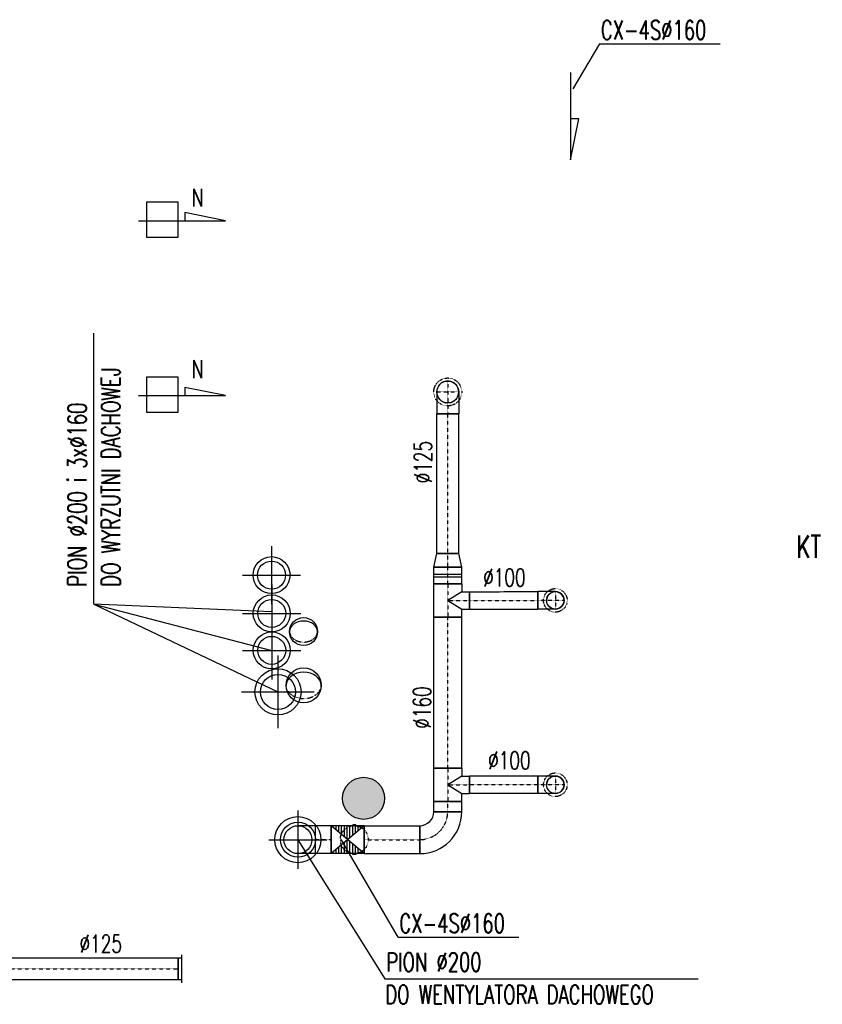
# Model space of a CAD drawing. Extents: x -7228 to 74941, y -112898 to 85621.
# Tile 60 of 256: x 34441 to 34900, y -54287 to -53724. Entities that reach past the tile are written whole.
import ezdxf

# ---------------------------------------------------------------- set-up
doc = ezdxf.new("R2010")
doc.units = 0
for name, pattern in [('DASHDOT', [1, 0.5, -0.25, 0, -0.25]), ('DASHED', [0.75, 0.5, -0.25]), ('DASHED2', [0.375, 0.25, -0.125])]:
    doc.linetypes.add(name, pattern=pattern)
doc.layers.get('0').update_dxf_attribs({"color": 101, "linetype": 'CONTINUOUS'})
for name, color, linetype in [('BB-went-opis', 8, 'CONTINUOUS'), ('E35', 6, 'CONTINUOUS'), ('FLUID-W.1', 7, 'CONTINUOUS'), ('FLUID-W.1a', 7, 'CONTINUOUS'), ('FLUID-W19', 7, 'CONTINUOUS'), ('FLUID-W19-SYM', 7, 'CONTINUOUS'), ('FLUID-WC1', 7, 'CONTINUOUS'), ('FLUID-WC1-SYM', 7, 'CONTINUOUS'), ('m-went-klapy', 2, 'CONTINUOUS'), ('m-went-wywiew', 1, 'CONTINUOUS')]:
    doc.layers.add(name, color=color, linetype=linetype)
doc.styles.add('tab-bud$0$ROMANS', font='romans', dxfattribs={"width": 0.7})
doc.linetypes.add('ZIGZAG', pattern='A,0.00254,-5.08,[131,ltypeshp.shx,S=5.08,R=0,X=-5.08,Y=0],-10.16,[131,ltypeshp.shx,S=5.08,R=180,X=5.08,Y=0],-5.08', length=20.32254)

# ---------------------------------------------------------------- blocks, each defined once
blk = doc.blocks.new('56')
at = {"layer": 'm-went-wywiew', "color": 9, "linetype": 'DASHED2'}
for p, q in [((53204.88, 82745.97), (53204.88, 82712.72)), ((53188.25, 82729.34), (53221.51, 82729.34))]:
    blk.add_line(p, q, dxfattribs=at)
at = {"layer": 'm-went-wywiew', "color": 9}
blk.add_circle((53204.88, 82729.34), 10.56, dxfattribs=at)
at = {"layer": 'm-went-wywiew'}
blk.add_circle((53204.88, 82729.34), 8, dxfattribs=at)
blk = doc.blocks.new('*U5619')
at = {"color": 1, "linetype": 'Continuous', "lineweight": -2, "ltscale": 2}
for p, q in [((-583, -62.5), (-583, 62.5)), ((583, 62.5), (583, -62.5))]:
    blk.add_line(p, q, dxfattribs=at)
at = {"color": 0, "linetype": 'ByBlock', "lineweight": -2, "ltscale": 2}
for p, q in [((-583, 62.5), (583, 62.5)), ((-583, -62.5), (583, -62.5))]:
    blk.add_line(p, q, dxfattribs=at)
at = {"layer": 'FLUID-W19-SYM', "color": 2, "linetype": 'DASHDOT', "ltscale": 2}
blk.add_line((-583, 0), (583, 0), dxfattribs=at)
blk = doc.blocks.new('*U5610')
at = {"color": 1, "linetype": 'Continuous', "lineweight": -2, "ltscale": 2}
for p, q in [((-158.5, -80), (-158.5, 80)), ((158.5, 80), (158.5, -80))]:
    blk.add_line(p, q, dxfattribs=at)
at = {"color": 0, "linetype": 'ByBlock', "lineweight": -2, "ltscale": 2}
for p, q in [((-158.5, 80), (158.5, 80)), ((-158.5, -80), (158.5, -80))]:
    blk.add_line(p, q, dxfattribs=at)
at = {"layer": 'FLUID-WC1-SYM', "color": 2, "linetype": 'DASHDOT', "ltscale": 2}
blk.add_line((-158.5, 0), (158.5, 0), dxfattribs=at)
blk = doc.blocks.new('*U5609')
at = {"color": 1, "linetype": 'Continuous', "lineweight": -2, "ltscale": 2}
for p, q in [((-120, -40), (-120, 120)), ((120, -120), (-40, -120))]:
    blk.add_line(p, q, dxfattribs=at)
at = {"color": 0, "linetype": 'ByBlock', "lineweight": -2, "ltscale": 2}
for radius in [240, 80]:
    blk.add_arc((-120, -120), radius, 0, 90, dxfattribs=at)
at = {"layer": 'FLUID-WC1-SYM', "color": 2, "linetype": 'DASHDOT', "ltscale": 2}
blk.add_arc((-120, -120), 160, 0, 90, dxfattribs=at)
blk = doc.blocks.new('*U5608')
at = {"color": 1, "linetype": 'Continuous', "lineweight": -2, "ltscale": 2}
for p, q in [((-29.5, -80), (-29.5, 80)), ((29.5, 80), (29.5, -80))]:
    blk.add_line(p, q, dxfattribs=at)
at = {"color": 0, "linetype": 'ByBlock', "lineweight": -2, "ltscale": 2}
for p, q in [((-29.5, 80), (29.5, 80)), ((-29.5, -80), (29.5, -80))]:
    blk.add_line(p, q, dxfattribs=at)
at = {"layer": 'FLUID-WC1-SYM', "color": 2, "linetype": 'DASHDOT', "ltscale": 2}
blk.add_line((-29.5, 0), (29.5, 0), dxfattribs=at)
blk = doc.blocks.new('*U5607')
at = {"color": 1, "linetype": 'Continuous', "lineweight": -2, "ltscale": 2}
for p, q in [((-50, 125), (50, 125)), ((-95, -80), (-95, 80)), ((95, 80), (95, -80))]:
    blk.add_line(p, q, dxfattribs=at)
at = {"color": 0, "linetype": 'ByBlock', "lineweight": -2, "ltscale": 2}
for p, q in [((-50, 80), (-50, 125)), ((50, 80), (50, 125)), ((-95, 80), (-50, 80)), ((95, 80), (50, 80)), ((95, -80), (-95, -80))]:
    blk.add_line(p, q, dxfattribs=at)
at = {"color": 4, "linetype": 'Continuous', "ltscale": 2}
for p, q in [((-50, 80), (0, 0)), ((0, 0), (50, 80))]:
    blk.add_line(p, q, dxfattribs=at)
at = {"layer": 'FLUID-WC1-SYM', "color": 2, "linetype": 'DASHDOT', "ltscale": 2}
for p, q in [((0, 0), (0, 125)), ((-95, 0), (95, 0))]:
    blk.add_line(p, q, dxfattribs=at)
blk = doc.blocks.new('*U5606')
at = {"color": 0, "linetype": 'ByBlock', "lineweight": -2, "ltscale": 2}
for p, q in [((-25, 50), (75, 50)), ((-25, -50), (75, -50))]:
    blk.add_line(p, q, dxfattribs=at)
at = {"color": 1, "linetype": 'Continuous', "lineweight": -2, "ltscale": 2}
blk.add_line((75, 50), (75, -50), dxfattribs=at)
at = {"color": 0, "linetype": 'ByBlock', "lineweight": -2, "ltscale": 2}
blk.add_ellipse((-25, 0), major_axis=(0, 50), ratio=1, start_param=0, end_param=3.141593, dxfattribs=at)
at = {"color": 4, "linetype": 'DASHED', "ltscale": 2}
blk.add_ellipse((-25, 0), major_axis=(0, 50), ratio=1, start_param=3.141593, end_param=6.283185, dxfattribs=at)
at = {"layer": 'FLUID-WC1-SYM', "color": 2, "linetype": 'DASHDOT', "ltscale": 2}
for p, q in [((-75, 0), (75, 0)), ((-25, -50), (-25, 50))]:
    blk.add_line(p, q, dxfattribs=at)
blk = doc.blocks.new('*U5605')
at = {"color": 4, "linetype": 'DASHED', "ltscale": 2}
blk.add_circle((0, 0), 67.5, dxfattribs=at)
at = {"color": 0, "linetype": 'ByBlock', "lineweight": -2, "ltscale": 2}
blk.add_circle((0, 0), 50, dxfattribs=at)
blk = doc.blocks.new('*U5604')
at = {"color": 0, "linetype": 'ByBlock', "lineweight": -2, "ltscale": 2}
blk.add_circle((0, 0), 50, dxfattribs=at)
blk = doc.blocks.new('*U5603')
at = {"color": 1, "linetype": 'Continuous', "lineweight": -2, "ltscale": 2}
for p, q in [((-50, 125), (50, 125)), ((-95, -80), (-95, 80)), ((95, 80), (95, -80))]:
    blk.add_line(p, q, dxfattribs=at)
at = {"color": 0, "linetype": 'ByBlock', "lineweight": -2, "ltscale": 2}
for p, q in [((-50, 80), (-50, 125)), ((50, 80), (50, 125)), ((-95, 80), (-50, 80)), ((95, 80), (50, 80)), ((95, -80), (-95, -80))]:
    blk.add_line(p, q, dxfattribs=at)
at = {"color": 4, "linetype": 'Continuous', "ltscale": 2}
for p, q in [((-50, 80), (0, 0)), ((0, 0), (50, 80))]:
    blk.add_line(p, q, dxfattribs=at)
at = {"layer": 'FLUID-WC1-SYM', "color": 2, "linetype": 'DASHDOT', "ltscale": 2}
for p, q in [((0, 0), (0, 125)), ((-95, 0), (95, 0))]:
    blk.add_line(p, q, dxfattribs=at)
blk = doc.blocks.new('*U5602')
at = {"color": 0, "linetype": 'ByBlock', "lineweight": -2, "ltscale": 2}
for p, q in [((-25, 50), (75, 50)), ((-25, -50), (75, -50))]:
    blk.add_line(p, q, dxfattribs=at)
at = {"color": 1, "linetype": 'Continuous', "lineweight": -2, "ltscale": 2}
blk.add_line((75, 50), (75, -50), dxfattribs=at)
at = {"color": 0, "linetype": 'ByBlock', "lineweight": -2, "ltscale": 2}
blk.add_ellipse((-25, 0), major_axis=(0, 50), ratio=1, start_param=0, end_param=3.141593, dxfattribs=at)
at = {"color": 4, "linetype": 'DASHED', "ltscale": 2}
blk.add_ellipse((-25, 0), major_axis=(0, 50), ratio=1, start_param=3.141593, end_param=6.283185, dxfattribs=at)
at = {"layer": 'FLUID-WC1-SYM', "color": 2, "linetype": 'DASHDOT', "ltscale": 2}
for p, q in [((-75, 0), (75, 0)), ((-25, -50), (-25, 50))]:
    blk.add_line(p, q, dxfattribs=at)
blk = doc.blocks.new('*U5601')
at = {"color": 4, "linetype": 'DASHED', "ltscale": 2}
blk.add_circle((0, 0), 67.5, dxfattribs=at)
at = {"color": 0, "linetype": 'ByBlock', "lineweight": -2, "ltscale": 2}
blk.add_circle((0, 0), 50, dxfattribs=at)
blk = doc.blocks.new('*U5600')
at = {"color": 0, "linetype": 'ByBlock', "lineweight": -2, "ltscale": 2}
blk.add_circle((0, 0), 50, dxfattribs=at)
blk = doc.blocks.new('*U5599')
at = {"color": 1, "linetype": 'Continuous', "lineweight": -2, "ltscale": 2}
for p, q in [((-39, -80), (-39, 80)), ((39, 62.5), (39, -62.5))]:
    blk.add_line(p, q, dxfattribs=at)
at = {"color": 0, "linetype": 'ByBlock', "lineweight": -2, "ltscale": 2}
for p, q in [((-39, 80), (39, 62.5)), ((-39, -80), (39, -62.5))]:
    blk.add_line(p, q, dxfattribs=at)
at = {"layer": 'FLUID-WC1-SYM', "color": 2, "linetype": 'DASHDOT', "ltscale": 2}
blk.add_line((-39, 0), (39, 0), dxfattribs=at)
blk = doc.blocks.new('*U5598')
at = {"color": 1, "linetype": 'Continuous', "lineweight": -2, "ltscale": 2}
for p, q in [((-47.5, -80), (-47.5, 80)), ((47.5, 80), (47.5, -80))]:
    blk.add_line(p, q, dxfattribs=at)
at = {"color": 0, "linetype": 'ByBlock', "lineweight": -2, "ltscale": 2}
for p, q in [((-47.5, 80), (47.5, 80)), ((-47.5, -80), (47.5, -80))]:
    blk.add_line(p, q, dxfattribs=at)
at = {"color": 4, "linetype": 'Continuous', "ltscale": 2}
for p, q in [((-7.5, 80), (-7.5, -80)), ((7.5, 80), (7.5, -80))]:
    blk.add_line(p, q, dxfattribs=at)
at = {"layer": 'FLUID-WC1-SYM', "color": 2, "linetype": 'DASHDOT', "ltscale": 2}
blk.add_line((-47.5, 0), (47.5, 0), dxfattribs=at)
blk = doc.blocks.new('*U5597')
at = {"color": 0, "linetype": 'ByBlock', "lineweight": -2, "ltscale": 2}
for p, q in [((-31.25, 62.5), (93.75, 62.5)), ((-31.25, -62.5), (93.75, -62.5))]:
    blk.add_line(p, q, dxfattribs=at)
at = {"color": 1, "linetype": 'Continuous', "lineweight": -2, "ltscale": 2}
blk.add_line((93.75, 62.5), (93.75, -62.5), dxfattribs=at)
at = {"color": 0, "linetype": 'ByBlock', "lineweight": -2, "ltscale": 2}
blk.add_ellipse((-31.25, 0), major_axis=(0, 62.5), ratio=1, start_param=0, end_param=3.1415927, dxfattribs=at)
at = {"color": 4, "linetype": 'DASHED', "ltscale": 2}
blk.add_ellipse((-31.25, 0), major_axis=(0, 62.5), ratio=1, start_param=3.1415927, end_param=6.2831853, dxfattribs=at)
at = {"layer": 'FLUID-WC1-SYM', "color": 2, "linetype": 'DASHDOT', "ltscale": 2}
for p, q in [((-31.25, -62.5), (-31.25, 62.5)), ((-93.75, 0), (93.75, 0))]:
    blk.add_line(p, q, dxfattribs=at)
blk = doc.blocks.new('*U5596')
at = {"color": 4, "linetype": 'DASHED', "ltscale": 2}
blk.add_circle((0, 0), 80, dxfattribs=at)
at = {"color": 0, "linetype": 'ByBlock', "lineweight": -2, "ltscale": 2}
blk.add_circle((0, 0), 62.5, dxfattribs=at)
blk = doc.blocks.new('*U5595')
at = {"color": 0, "linetype": 'ByBlock', "lineweight": -2, "ltscale": 2}
blk.add_circle((0, 0), 62.5, dxfattribs=at)
blk = doc.blocks.new('*U5271')
at = {"color": 0, "linetype": 'ByBlock', "lineweight": -2, "ltscale": 2}
blk.add_circle((0, 0), 80, dxfattribs=at)
at = {"color": 4, "linetype": 'DASHED', "ltscale": 2}
blk.add_ellipse((0, 0), major_axis=(0, 80), ratio=0.75, start_param=0, end_param=3.141593, dxfattribs=at)
blk = doc.blocks.new('*U5272')
at = {"color": 0, "linetype": 'ByBlock', "lineweight": -2, "ltscale": 2}
blk.add_circle((0, 0), 80, dxfattribs=at)
at = {"color": 4, "linetype": 'Continuous', "ltscale": 2}
blk.add_ellipse((0, 0), major_axis=(0, 80), ratio=0.75, start_param=3.141593, end_param=6.283185, dxfattribs=at)
blk = doc.blocks.new('*U5613')
at = {"color": 0, "linetype": 'ByBlock', "lineweight": -2, "ltscale": 2}
blk.add_circle((0, 0), 100, dxfattribs=at)
at = {"color": 4, "linetype": 'DASHED', "ltscale": 2}
blk.add_ellipse((0, 0), major_axis=(0, 100), ratio=0.75, start_param=0, end_param=3.141593, dxfattribs=at)
at = {"color": 4, "linetype": 'Continuous', "ltscale": 2}
blk.add_ellipse((0, 0), major_axis=(0, 100), ratio=0.75, start_param=3.141593, end_param=6.283185, dxfattribs=at)
blk = doc.blocks.new('*U5594')
at = {"color": 1, "linetype": 'Continuous', "lineweight": -2, "ltscale": 2}
for p, q in [((-432, -80), (-432, 80)), ((432, 80), (432, -80))]:
    blk.add_line(p, q, dxfattribs=at)
at = {"color": 0, "linetype": 'ByBlock', "lineweight": -2, "ltscale": 2}
for p, q in [((-432, 80), (432, 80)), ((-432, -80), (432, -80))]:
    blk.add_line(p, q, dxfattribs=at)
at = {"layer": 'FLUID-WC1-SYM', "color": 2, "linetype": 'DASHDOT', "ltscale": 2}
blk.add_line((-432, 0), (432, 0), dxfattribs=at)
blk = doc.blocks.new('*U5593')
at = {"linetype": 'Continuous', "ltscale": 2}
h = blk.add_hatch(dxfattribs=at)
h.set_pattern_fill('LINE', color=4, scale=5, angle=90, style=0)
h.paths.add_polyline_path([(-95, 80), (95, 80), (-95, -80), (95, -80)])
at = {"color": 1, "linetype": 'Continuous', "lineweight": -2, "ltscale": 2}
for p, q in [((-95, -80), (-95, 80)), ((95, 80), (95, -80))]:
    blk.add_line(p, q, dxfattribs=at)
at = {"color": 0, "linetype": 'ByBlock', "lineweight": -2, "ltscale": 2}
for p, q in [((-95, 80), (95, 80)), ((-95, 80), (-95, -80)), ((95, 80), (95, -80)), ((-95, -80), (95, -80))]:
    blk.add_line(p, q, dxfattribs=at)
at = {"color": 4, "linetype": 'Continuous', "ltscale": 2}
for p, q in [((-95, 80), (95, -80)), ((-95, -80), (95, 80)), ((-46, 80), (-46, 85)), ((-46, 85), (-29, 85)), ((-29, 85), (-29, 80)), ((-46, -80), (-46, -85)), ((-46, -85), (-29, -85)), ((-29, -85), (-29, -80))]:
    blk.add_line(p, q, dxfattribs=at)
at = {"color": 4, "linetype": 'DASHED', "ltscale": 2}
blk.add_circle((-37.5, 0), 80, dxfattribs=at)
blk = doc.blocks.new('*U5592')
at = {"color": 1, "linetype": 'Continuous', "lineweight": -2, "ltscale": 2}
for p, q in [((-45, -80), (-45, 80)), ((45, 80), (45, -80))]:
    blk.add_line(p, q, dxfattribs=at)
at = {"color": 0, "linetype": 'ByBlock', "lineweight": -2, "ltscale": 2}
for p, q in [((-45, 80), (45, 80)), ((-45, -80), (45, -80))]:
    blk.add_line(p, q, dxfattribs=at)
at = {"layer": 'FLUID-WC1-SYM', "color": 2, "linetype": 'DASHDOT', "ltscale": 2}
blk.add_line((-45, 0), (45, 0), dxfattribs=at)
blk = doc.blocks.new('*U5591')
at = {"color": 1, "linetype": 'Continuous', "lineweight": -2, "ltscale": 2}
for p, q in [((-62.5, 0), (62.5, 0)), ((62.5, -799), (-62.5, -799))]:
    blk.add_line(p, q, dxfattribs=at)
at = {"color": 1, "linetype": 'ZIGZAG', "lineweight": -2, "ltscale": 0.4}
for points in [[(-62.5, -799), (-62.5, 0)], [(62.5, -799), (62.5, 0)]]:
    blk.add_spline(points, degree=3, dxfattribs=at)
at = {"layer": 'FLUID-WC1-SYM', "color": 2, "linetype": 'DASHDOT', "ltscale": 2, "start_tangent": (0, 1), "end_tangent": (0, 1)}
blk.add_spline([(0, -799), (0, 0)], degree=3, dxfattribs=at)
blk = doc.blocks.new('*U5590')
at = {"color": 1, "linetype": 'Continuous', "lineweight": -2, "ltscale": 2}
for p, q in [((-390, -50.2), (-390, 49.8)), ((0, 50), (0, -50))]:
    blk.add_line(p, q, dxfattribs=at)
at = {"color": 1, "linetype": 'ZIGZAG', "lineweight": -2, "ltscale": 0.4}
for points in [[(-390, 49.8), (0, 50)], [(-390, -50.2), (0, -50)]]:
    blk.add_spline(points, degree=3, dxfattribs=at)
at = {"layer": 'FLUID-WC1-SYM', "color": 2, "linetype": 'DASHDOT', "ltscale": 2, "start_tangent": (1, 0), "end_tangent": (1, 0)}
blk.add_spline([(-390, -0.2), (0, 0)], degree=3, dxfattribs=at)
blk = doc.blocks.new('*U5589')
at = {"color": 1, "linetype": 'Continuous', "lineweight": -2, "ltscale": 2}
for p, q in [((0, -50), (0, 50)), ((390, 50), (390, -50))]:
    blk.add_line(p, q, dxfattribs=at)
at = {"color": 1, "linetype": 'ZIGZAG', "lineweight": -2, "ltscale": 0.4}
for points in [[(390, 50), (0, 50)], [(390, -50), (0, -50)]]:
    blk.add_spline(points, degree=3, dxfattribs=at)
at = {"layer": 'FLUID-WC1-SYM', "color": 2, "linetype": 'DASHDOT', "ltscale": 2, "start_tangent": (-1, 0), "end_tangent": (-1, 0)}
blk.add_spline([(390, 0), (0, 0)], degree=3, dxfattribs=at)
blk = doc.blocks.new('*U5620')
at = {"color": 0, "linetype": 'ByBlock', "lineweight": -2, "ltscale": 2}
blk.add_line((-80, 20), (80, 20), dxfattribs=at)
at = {"color": 4, "linetype": 'Continuous', "ltscale": 2}
for p, q in [((-62.5, 0), (-62.5, 20)), ((62.5, 0), (62.5, 20))]:
    blk.add_line(p, q, dxfattribs=at)
at = {"color": 1, "linetype": 'Continuous', "lineweight": -2, "ltscale": 2}
blk.add_line((62.5, 0), (-62.5, 0), dxfattribs=at)
blk = doc.blocks.new('A$C44034F9E')
at = {"layer": 'm-went-klapy', "ltscale": 2}
blk.add_hatch(color=256, dxfattribs=at).paths.add_polyline_path([(2272.06, -2800.87, 1), (2296.1, -2800.87, 1)])
blk.add_circle((2246.52, -2824.5), 8)
at = {"layer": 'BB-went-opis'}
for p, q in [((2419, -2369.48), (2403.78, -2395.25)), ((2419, -2369.48), (2487.99, -2369.48)), ((2402.43, -2385.83), (2402.43, -2435.7)), ((2402.43, -2435.7), (2407.11, -2412.32)), ((2407.11, -2412.32), (2402.43, -2412.32)), ((2160, -2460), (2160, -2479.99)), ((2178, -2460), (2160, -2460)), ((2178, -2479.99), (2178, -2460)), ((2205.19, -2470.61), (2181.82, -2465.94)), ((2181.82, -2465.94), (2181.82, -2470.61)), ((2155.33, -2470.61), (2205.19, -2470.61)), ((2160, -2479.99), (2178, -2479.99)), ((2129.78, -2689.84), (2129.78, -2534.83)), ((2160, -2560), (2160, -2579.99)), ((2178, -2560), (2160, -2560)), ((2178, -2579.99), (2178, -2560)), ((2205.19, -2570.61), (2181.82, -2565.94)), ((2181.82, -2565.94), (2181.82, -2570.61)), ((2155.33, -2570.61), (2205.19, -2570.61)), ((2160, -2579.99), (2178, -2579.99)), ((2129.78, -2689.84), (2235.13, -2740)), ((2129.78, -2689.84), (2231.56, -2716.24)), ((2231.47, -2694.3), (2129.78, -2689.84)), ((2246.52, -2824.5), (2296.21, -2904.1)), ((2303.86, -2880.32), (2271.25, -2824.35)), ((2303.86, -2880.32), (2372.84, -2880.32)), ((2296.21, -2904.1), (2475.36, -2904.1))]:
    blk.add_line(p, q, dxfattribs=at)
at = {"layer": 'm-went-klapy', "ltscale": 2}
blk.add_circle((2284.08, -2800.87), 12.02, dxfattribs=at)
at = {"layer": 'm-went-wywiew', "color": 9, "linetype": 'DASHED2'}
for p, q in [((2246.52, -2807.87), (2246.52, -2841.13)), ((2246.52, -2807.87), (2246.52, -2841.13)), ((2229.9, -2824.5), (2263.15, -2824.5)), ((2229.9, -2824.5), (2263.15, -2824.5))]:
    blk.add_line(p, q, dxfattribs=at)
at = {"layer": 'm-went-wywiew'}
for p, q in [((2259.5, -2816.5), (2246.52, -2816.5)), ((2259.5, -2832.5), (2246.52, -2832.5))]:
    blk.add_line(p, q, dxfattribs=at)
at = {"layer": 'm-went-wywiew', "color": 9}
blk.add_circle((2246.52, -2824.5), 13.2, dxfattribs=at)
at = {"layer": 'm-went-wywiew'}
blk.add_circle((2246.52, -2824.5), 10, dxfattribs=at)
for p in [(-50973.42, -85402.57), (-50973.32, -85424.47), (-50973.32, -85424.47), (-50973.32, -85445.59), (-50973.32, -85445.59)]:
    blk.add_blockref('56', p)
at = {"xscale": 1.25, "yscale": 1.25, "zscale": 1.25}
blk.add_blockref('56', (-64270.96, -106151.68), dxfattribs=at)
blk.add_blockref('56', (-64270.96, -106151.68), dxfattribs=at)
at = {"layer": 'FLUID-W.1', "color": 1, "linetype": 'Continuous', "xscale": 0.09999999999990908, "yscale": 0.09999999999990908, "zscale": 0.1, "rotation": 90.00000000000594}
blk.add_blockref('*U5613', (2249.83, -2736.28), dxfattribs=at)
at = {"layer": 'FLUID-W.1a', "color": 1, "linetype": 'Continuous', "xscale": 0.09999999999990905, "yscale": 0.09999999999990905, "zscale": 0.1, "rotation": 90.00000000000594}
for name in ['*U5271', '*U5272']:
    blk.add_blockref(name, (2249.74, -2705.52), dxfattribs=at)
at = {"layer": 'FLUID-W19', "color": 1, "linetype": 'Continuous', "xscale": 0.1, "yscale": 0.1, "zscale": 0.1}
for name, p, rotation in [('*U5619', (2119.7, -2898.28), 359.9999999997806), ('*U5620', (2178, -2898.28), 269.999999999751)]:
    blk.add_blockref(name, p, dxfattribs=dict(at, rotation=rotation))
at = {"layer": 'FLUID-WC1', "color": 1, "linetype": 'Continuous', "xscale": 0.1, "yscale": 0.1, "zscale": 0.1}
for name, p in [('*U5596', (2332.2, -2568.5)), ('*U5595', (2332.2, -2568.5)), ('*U5590', (2383.7, -2687.68)), ('*U5601', (2393.7, -2687.68)), ('*U5600', (2393.7, -2687.68)), ('*U5605', (2393.7, -2793.1)), ('*U5604', (2393.7, -2793.1)), ('*U5610', (2300.35, -2824.5))]:
    blk.add_blockref(name, p, dxfattribs=at)
at = {"layer": 'FLUID-WC1', "color": 1, "linetype": 'Continuous'}
for name, p, xscale, yscale, zscale, rotation in [('*U5597', (2332.2, -2571.62), 0.1, 0.1, 0.1, 269.9999999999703), ('*U5591', (2332.2, -2581), 0.1, 0.1, 0.1, 359.9999999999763), ('*U5599', (2332.2, -2664.8), 0.1, 0.1, 0.1, 89.99999999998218), ('*U5598', (2332.2, -2673.45), 0.1, 0.1, 0.1, 89.99999999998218), ('*U5603', (2332.2, -2687.7), 0.09999999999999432, 0.09999999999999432, 0.09999999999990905, 269.999999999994), ('*U5602', (2391.2, -2687.68), 0.1, 0.09999999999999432, 0.1, 179.999999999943), ('*U5594', (2332.2, -2740.4), 0.1, 0.1, 0.1, 89.99999999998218), ('*U5607', (2332.2, -2793.1), 0.09999999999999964, 0.09999999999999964, 0.09999999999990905, 269.999999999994), ('*U5589', (2344.7, -2793.1), 0.1, 0.1, 0.1, 359.9999999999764), ('*U5606', (2391.2, -2793.1), 0.1, 0.1, 0.1, 179.9999999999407), ('*U5608', (2332.2, -2805.55), 0.1, 0.1, 0.1, 89.99999999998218), ('*U5609', (2328.2, -2820.5), 0.1, 0.1, 0.1, 269.999999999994), ('*U5592', (2261, -2824.5), 0.1, 0.1, 0.1, 179.9999999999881), ('*U5593', (2275, -2824.5), 0.1, 0.1, 0.1, 179.9999999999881)]:
    blk.add_blockref(name, p, dxfattribs=dict(at, xscale=xscale, yscale=yscale, zscale=zscale, rotation=rotation))
at = {"layer": 'BB-went-opis', "style": 'tab-bud$0$ROMANS', "width": 0.7}
for s, height, rotation, p in [('CX-4S%%c160', 10.7572, 0, (2419.69, -2366.89)), ('DO WYRZUTNI DACHOWEJ', 10.7572, 90, (2144.93, -2679.88)), ('PION %%C200 i 3x%%c160 ', 10.7572, 90, (2125.71, -2679.83)), ('%%c125', 10.109, 90, (2323.09, -2620.77, -2890.06)), ('KT', 12.78, 359.9414, (2531.5, -2663.32, 0)), ('%%c160', 10.109, 90, (2322.6, -2761.09, -4816.77)), ('CX-4S%%c160', 10.7572, 0, (2304.54, -2877.73)), ('PION %%c200 ', 10.7572, 0, (2296.99, -2899.9)), ('DO WENTYLATORA DACHOWEGO', 10.7572, 0, (2296.45, -2918.45))]:
    blk.add_text(s, height=height, rotation=rotation, dxfattribs=at).set_placement(p)
for s, height, p in [('N', 10.11, (2185.87, -2462.44, -2890.06)), ('N', 10.11, (2185.87, -2560.52, -2890.06)), ('%%c100', 10.109, (2352.42, -2679.66, -2890.06)), ('%%c100', 10.109, (2355.26, -2784.26, -2890.06)), ('%%C125', 10.109, (2121.68, -2889.04))]:
    blk.add_text(s, height=height, dxfattribs=at).set_placement(p)

msp = doc.modelspace()

# ---------------------------------------------------------------- block references
at = {"layer": 'E35'}
msp.add_blockref('A$C44034F9E', (32353.436, -51368.711), dxfattribs=at)

doc.saveas('drawing.dxf')
